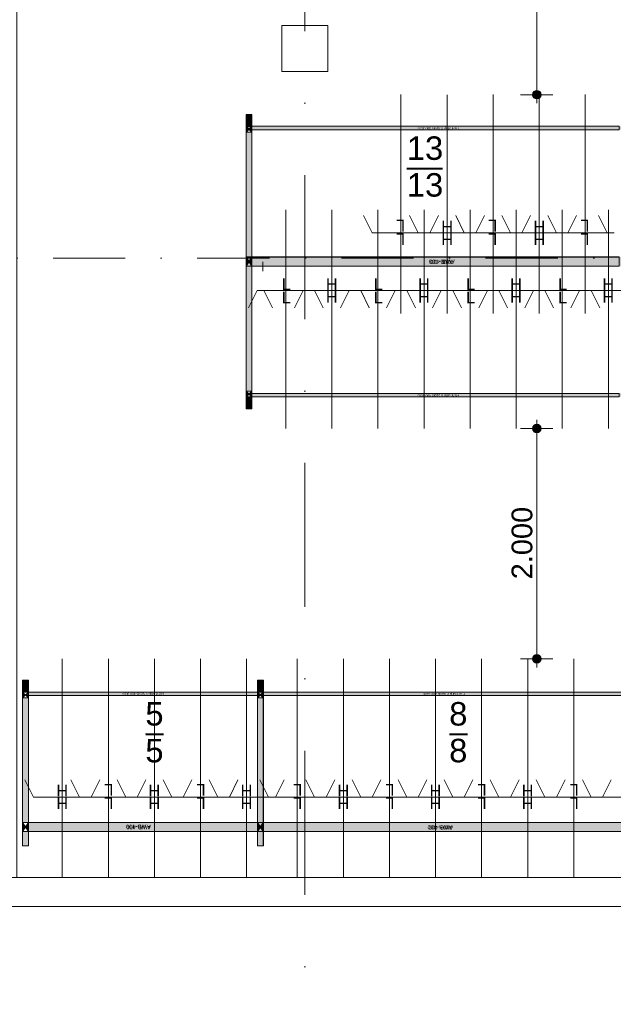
# Model space of a CAD drawing. Header units: millimetres. Extents: x -54205 to 99702, y -35458 to 70878.
# Tile 5 of 226: x -36425 to -31273, y 5666 to 14216. Entities that reach past the tile are written whole.
import ezdxf
from ezdxf.enums import TextEntityAlignment as Align

# ---------------------------------------------------------------- set-up
doc = ezdxf.new("R2010")
doc.units = ezdxf.units.MM
doc.header["$MEASUREMENT"] = 0
doc.linetypes.add('streep-punt', pattern=[2500, 1250, -625, 0, -625])
doc.linetypes.add('streep-punt fijn', pattern=[1251.000023, 626.000023, -312.5, 0, -312.5])
for name, color, linetype in [('21_0 NC Buitenwanden', 7, 'Continuous'), ('23 Vloeren', 7, 'Continuous'), ('28 Draagconstructies', 7, 'Continuous'), ('Markers - doorsneden', 7, 'Continuous'), ('New_Klaver bicycle parking', 7, 'Continuous'), ('New_Klaver bicycle parking 2D arcering', 7, 'Continuous'), ('New_Maatvoering 1_ 100', 7, 'Continuous'), ('New_Maatvoering 1_ 100 2D arcering', 7, 'Continuous'), ('New_Ruimtefuncties Zone omranding', 7, 'Continuous'), ('Stramien', 7, 'Continuous')]:
    doc.layers.add(name, color=color, linetype=linetype)
doc.styles.add('GENERATED_STYLE_1', font='arial.ttf')
doc.dimstyles.new('GENERATED_STYLE__3', dxfattribs={"dimtxt": 179.999995, "dimasz": 142.5, "dimexe": 0.18, "dimexo": 0.0625, "dimgap": 0, "dimtad": 1, "dimdec": 0, "dimzin": 0, "dimdsep": 46, "dimtxsty": 'GENERATED_STYLE_1', "dimblk": 'ARROWHEAD_11', "dimblk1": 'ARROWHEAD_11', "dimblk2": 'ARROWHEAD_11', "dimcen": 0.09, "dimse1": 1, "dimse2": 1, "dimclrd": 2, "dimclre": 2, "dimclrt": 2, "dimadec": 1, "dimazin": 0, "dimtfac": 1, "dimtdec": 4, "dimtmove": 0, "dimatfit": 3, "dimfxl": 1, "dimtolj": 1, "dimtzin": 0, "dimarcsym": 0})

# ---------------------------------------------------------------- blocks, each defined once
blk = doc.blocks.new('Slab_4_1', base_point=(-44650, 6765.6))
at = {"layer": '23 Vloeren', "color": 255, "linetype": 'Continuous', "lineweight": 0, "flags": 128}
blk.add_lwpolyline([(-44650, 6765.6), (-1600, 6765.6), (-1600, 23965.6), (-44650, 23965.6), (-44650, 16590.6), (-51700, 16590.6), (-51700, 13865.6), (-52800, 13865.6), (-52800, 9270.9), (-49663.7, 9270.9), (-49663.7, 6615.6), (-47450, 6615.6), (-47450, 8365.5), (-45550, 8365.5), (-45550, 13865.6), (-44650, 13865.6)], close=True, dxfattribs=at)
blk = doc.blocks.new('Wall_85_1', base_point=(-770, 6765.6))
at = {"layer": '21_0 NC Buitenwanden', "color": 1, "linetype": 'Continuous', "lineweight": 0, "flags": 128}
for points in [[(-1600, 6765.6), (-44650, 6765.6)], [(-44650, 6515.6), (-1100, 6515.6)]]:
    blk.add_lwpolyline(points, dxfattribs=at)
blk = doc.blocks.new('Column_34_1', base_point=(-33950, 13965.6))
at = {"layer": '28 Draagconstructies', "color": 3, "linetype": 'Continuous', "lineweight": 0, "flags": 128}
blk.add_lwpolyline([(-34150, 13765.6), (-33750, 13765.6), (-33750, 14165.6), (-34150, 14165.6)], close=True, dxfattribs=at)
blk = doc.blocks.new('Standard grid marker')
at = {"layer": 'Stramien', "color": 1, "linetype": 'streep-punt', "lineweight": 0}
blk.add_line((1000, 0), (61400.2, 0), dxfattribs=at)
at = {"layer": 'Stramien', "color": 2, "lineweight": 0, "style": 'GENERATED_STYLE_1'}
for tag, p in [('AC_MarkerText_1_0', (-245, -80)), ('AC_MarkerText_1_1', (63155.2, -80))]:
    blk.add_attdef(tag, text='', height=350, rotation=270, dxfattribs=at).set_placement(p, align=Align.TOP_CENTER)
blk = doc.blocks.new('*D1094')
at = {"layer": 'New_Maatvoering 1_ 100 2D arcering', "linetype": 'Continuous', "lineweight": 0}
for points in [[(-31974.4, 10665), (-31971.5, 10650.7), (-31963.4, 10638.5), (-31951.2, 10630.4), (-31936.9, 10627.5), (-31922.5, 10630.4), (-31910.4, 10638.5), (-31902.2, 10650.7), (-31899.4, 10665), (-31902.2, 10679.4), (-31910.4, 10691.6), (-31922.5, 10699.7), (-31936.9, 10702.5), (-31951.2, 10699.7), (-31963.4, 10691.6), (-31971.5, 10679.4)], [(-31974.4, 8665), (-31971.5, 8650.7), (-31963.4, 8638.5), (-31951.2, 8630.4), (-31936.9, 8627.5), (-31922.5, 8630.4), (-31910.4, 8638.5), (-31902.2, 8650.7), (-31899.4, 8665), (-31902.2, 8679.4), (-31910.4, 8691.6), (-31922.5, 8699.7), (-31936.9, 8702.5), (-31951.2, 8699.7), (-31963.4, 8691.6), (-31971.5, 8679.4)]]:
    blk.add_hatch(color=1, dxfattribs=at).paths.add_polyline_path(points)
at = {"layer": 'New_Maatvoering 1_ 100', "color": 2, "linetype": 'Continuous', "lineweight": 0}
for p, q in [((-31936.9, 10702.5), (-31936.9, 10740)), ((-31974.4, 10665), (-32077.5, 10665)), ((-31936.9, 8702.5), (-31936.9, 10627.5)), ((-31796.3, 10665), (-31899.4, 10665)), ((-31974.4, 8665), (-32077.5, 8665)), ((-31796.3, 8665), (-31899.4, 8665)), ((-31936.9, 8590), (-31936.9, 8627.5))]:
    blk.add_line(p, q, dxfattribs=at)
at = {"layer": 'New_Maatvoering 1_ 100', "color": 1, "linetype": 'Continuous', "lineweight": 0}
for centre in [(-31936.9, 10665), (-31936.9, 8665)]:
    blk.add_circle(centre, 37.5, dxfattribs=at)
at = {"layer": 'New_Maatvoering 1_ 100', "color": 2, "lineweight": 0, "insert": (-31972.9, 9356.2), "char_height": 180, "attachment_point": 7, "rotation": 90, "style": 'GENERATED_STYLE_1'}
blk.add_mtext('\\A1;{\\pql;\\fArial|b0|i0|c0|p0;\\W1.000000;2.000}', dxfattribs=at)
blk = doc.blocks.new('ARROWHEAD_11')
at = {"color": 0, "linetype": 'Continuous', "lineweight": 0}
blk.add_line((0, 0), (-1, 0), dxfattribs=at)
at = {"color": 0, "linetype": 'Continuous', "lineweight": 0, "const_width": 0.25, "flags": 128}
blk.add_lwpolyline([(-0.125, 0, 1), (0.125, 0, 1)], format="xyb", close=True, dxfattribs=at)
blk = doc.blocks.new('*D1387')
at = {"layer": 'New_Maatvoering 1_ 100 2D arcering', "linetype": 'Continuous', "lineweight": 0}
for points in [[(-31974.4, 17166.3), (-31971.5, 17152), (-31963.4, 17139.8), (-31951.2, 17131.7), (-31936.9, 17128.8), (-31922.5, 17131.7), (-31910.4, 17139.8), (-31902.2, 17152), (-31899.4, 17166.3), (-31902.2, 17180.7), (-31910.4, 17192.9), (-31922.5, 17201), (-31936.9, 17203.8), (-31951.2, 17201), (-31963.4, 17192.9), (-31971.5, 17180.7)], [(-31974.4, 13564.5), (-31971.5, 13550.1), (-31963.4, 13538), (-31951.2, 13529.9), (-31936.9, 13527), (-31922.5, 13529.9), (-31910.4, 13538), (-31902.2, 13550.1), (-31899.4, 13564.5), (-31902.2, 13578.8), (-31910.4, 13591), (-31922.5, 13599.1), (-31936.9, 13602), (-31951.2, 13599.1), (-31963.4, 13591), (-31971.5, 13578.8)]]:
    blk.add_hatch(color=1, dxfattribs=at).paths.add_polyline_path(points)
at = {"layer": 'New_Maatvoering 1_ 100', "color": 2, "linetype": 'Continuous', "lineweight": 0}
for p, q in [((-31936.9, 17203.8), (-31936.9, 17241.3)), ((-31974.4, 17166.3), (-32077.5, 17166.3)), ((-31936.9, 13602), (-31936.9, 17128.8)), ((-31796.3, 17166.3), (-31899.4, 17166.3)), ((-31974.4, 13564.5), (-32077.5, 13564.5)), ((-31936.9, 13489.5), (-31936.9, 13527)), ((-31796.3, 13564.5), (-31899.4, 13564.5))]:
    blk.add_line(p, q, dxfattribs=at)
at = {"layer": 'New_Maatvoering 1_ 100', "color": 1, "linetype": 'Continuous', "lineweight": 0}
for centre in [(-31936.9, 17166.3), (-31936.9, 13564.5)]:
    blk.add_circle(centre, 37.5, dxfattribs=at)
at = {"layer": 'New_Maatvoering 1_ 100', "color": 2, "lineweight": 0, "insert": (-31972.9, 15056.5), "char_height": 180, "attachment_point": 7, "rotation": 90, "style": 'GENERATED_STYLE_1'}
blk.add_mtext('\\A1;{\\pql;\\fArial|b0|i0|c0|p0;\\W1.000000;3.602}', dxfattribs=at)
blk = doc.blocks.new('Cutting Plane_1_1', base_point=(-53800, 12145.9))
at = {"layer": 'Markers - doorsneden', "color": 9, "linetype": 'streep-punt fijn', "lineweight": 0}
blk.add_line((-53650, 12145.9), (60665, 12145.9), dxfattribs=at)

msp = doc.modelspace()

# ---------------------------------------------------------------- hatches: boundary and pattern name
at = {"layer": 'New_Klaver bicycle parking 2D arcering', "linetype": 'Continuous', "lineweight": 0, "true_color": 0x778488}
for points in [[(-34460.3, 13393.5), (-34410.3, 13393.5), (-34410.3, 13289.5), (-34460.3, 13289.5)], [(-34460.5, 13289.5), (-31170.9, 13289.5), (-31170.9, 13261), (-34460.5, 13261)], [(-34460.3, 13289.5), (-34435.3, 13264.5), (-34460.3, 13239.5)], [(-34435.3, 13264.5), (-34410.3, 13289.5), (-34410.3, 13239.5)], [(-34460.3, 13239.5), (-34410.3, 13239.5), (-34410.3, 12154.7), (-34460.3, 12154.7)], [(-34460.5, 12154.7), (-34460.3, 12154.7), (-34460.3, 12074.7), (-34460.5, 12074.7)], [(-34460.5, 12154.1), (-31170.9, 12154.1), (-31170.9, 12074.8), (-34460.5, 12074.8)], [(-34460.3, 12154.7), (-34435.3, 12114.7), (-34460.3, 12074.7)], [(-34410.3, 12074.7), (-34435.3, 12114.7), (-34410.3, 12154.7)], [(-34410.3, 12074.7), (-34410.3, 12154.7), (-31220.9, 12154.7), (-31220.9, 12074.7)], [(-34460.3, 12074.7), (-34410.3, 12074.7), (-34410.3, 10989.9), (-34460.3, 10989.9)], [(-34460.5, 10971.1), (-31170.9, 10971.1), (-31170.9, 10942.5), (-34460.5, 10942.5)], [(-34460.3, 10989.9), (-34435.3, 10964.9), (-34460.3, 10939.9)], [(-34410.3, 10939.9), (-34435.3, 10964.9), (-34410.3, 10989.9)], [(-34410.3, 10836), (-34460.3, 10836), (-34460.3, 10939.9), (-34410.3, 10939.9)], [(-36349.9, 8481.3), (-36399.9, 8481.3), (-36399.9, 8377.3), (-36349.9, 8377.3)], [(-34310.3, 8481.3), (-34360.3, 8481.3), (-34360.3, 8377.3), (-34310.3, 8377.3)], [(-36374.9, 8352.3), (-36399.9, 8377.3), (-36399.9, 8327.3)], [(-36349.9, 8327.3), (-36399.9, 8327.3), (-36399.9, 7245.5), (-36349.9, 7245.5)], [(-36349.9, 8377.3), (-36374.9, 8352.3), (-36349.9, 8327.3)], [(-36350.1, 8372.2), (-36350.1, 8343.6), (-8395.1, 8343.6), (-8395.1, 8372.2)], [(-34335.3, 8352.3), (-34360.3, 8377.3), (-34360.3, 8327.3)], [(-34310.3, 8327.3), (-34360.3, 8327.3), (-34360.3, 7245.5), (-34310.3, 7245.5)], [(-34310.3, 8377.3), (-34335.3, 8352.3), (-34310.3, 8327.3)], [(-36399.9, 7165.5), (-36374.9, 7205.5), (-36399.9, 7245.5)], [(-36349.9, 7245.5), (-36374.9, 7205.5), (-36349.9, 7165.5)], [(-36350.1, 7239.8), (-36350.1, 7160.5), (-8395.1, 7160.5), (-8395.1, 7239.8)], [(-34360.3, 7165.5), (-34360.3, 7245.5), (-36349.9, 7245.5), (-36349.9, 7165.5)], [(-34360.3, 7165.5), (-34335.3, 7205.5), (-34360.3, 7245.5)], [(-34310.3, 7245.5), (-34335.3, 7205.5), (-34310.3, 7165.5)], [(-31120.9, 7165.5), (-31120.9, 7245.5), (-34310.3, 7245.5), (-34310.3, 7165.5)], [(-36399.9, 7042.6), (-36349.9, 7042.6), (-36349.9, 7165.5), (-36399.9, 7165.5)], [(-34360.3, 7042.6), (-34310.3, 7042.6), (-34310.3, 7165.5), (-34360.3, 7165.5)]]:
    msp.add_hatch(color=8, dxfattribs=at).paths.add_polyline_path(points)

# ---------------------------------------------------------------- linework, layer by layer
at = {"layer": 'New_Klaver bicycle parking', "color": 8, "linetype": 'Continuous', "lineweight": 0, "true_color": 0x778488}
for points in [[(-33115.7, 11665), (-33115.7, 13564.8)], [(-33115.7, 11665), (-33115.7, 13564.8)], [(-32715.8, 11665), (-32715.8, 13564.5)], [(-32715.8, 11665), (-32715.8, 13564.5)], [(-32315.8, 11665), (-32315.8, 13564.8)], [(-32315.8, 11665), (-32315.8, 13564.8)], [(-31915.9, 11665), (-31915.9, 13564.5)], [(-31915.9, 11665), (-31915.9, 13564.5)], [(-31516, 11665), (-31516, 13564.8)], [(-31516, 11665), (-31516, 13564.8)], [(-34460.5, 13393.5), (-34410.4, 13393.5), (-34410.4, 10836), (-34460.5, 10836)], [(-34460.5, 13393.5), (-34460.5, 10836)], [(-34460.5, 13393.5), (-34460.5, 10836)], [(-33065.3, 12918.8), (-32755.1, 12918.8)], [(-33065, 12925.7), (-32754.8, 12925.7)], [(-34115.4, 12564.8), (-34115.4, 10665)], [(-34115.4, 12564.8), (-34115.4, 10665)], [(-33715.5, 12564.8), (-33715.5, 10665)], [(-33715.5, 12564.8), (-33715.5, 10665)], [(-33365.6, 12365), (-33440.5, 12514.7)], [(-33365.6, 12365), (-33440.5, 12514.7)], [(-33315.5, 12564.8), (-33315.5, 10665)], [(-33315.5, 12564.8), (-33315.5, 10665)], [(-32965.7, 12364.7), (-33040.5, 12514.7)], [(-32965.7, 12364.7), (-33040.5, 12514.7)], [(-32915.6, 12564.8), (-32915.6, 10665)], [(-32915.6, 12564.8), (-32915.6, 10665)], [(-32865.8, 12365), (-32790.6, 12515)], [(-32865.8, 12365), (-32790.6, 12515)], [(-32565.8, 12365), (-32640.6, 12514.7)], [(-32565.8, 12365), (-32640.6, 12514.7)], [(-32515.7, 12564.8), (-32515.7, 10665)], [(-32515.7, 12564.8), (-32515.7, 10665)], [(-32465.9, 12365), (-32390.7, 12515)], [(-32465.9, 12365), (-32390.7, 12515)], [(-32165.8, 12364.7), (-32240.7, 12514.7)], [(-32165.8, 12364.7), (-32240.7, 12514.7)], [(-32115.7, 12564.8), (-32115.7, 10665)], [(-32115.7, 12564.8), (-32115.7, 10665)], [(-32065.9, 12365), (-31990.8, 12515)], [(-32065.9, 12365), (-31990.8, 12515)], [(-31765.9, 12365), (-31840.7, 12514.7)], [(-31765.9, 12365), (-31840.7, 12514.7)], [(-31715.8, 12564.8), (-31715.8, 10665)], [(-31715.8, 12564.8), (-31715.8, 10665)], [(-31666, 12365), (-31590.8, 12515)], [(-31666, 12365), (-31590.8, 12515)], [(-31326, 12364.7), (-31400.8, 12514.7)], [(-31326, 12364.7), (-31400.8, 12514.7)], [(-31315.8, 12564.8), (-31315.8, 10665)], [(-31315.8, 12564.8), (-31315.8, 10665)], [(-33365.6, 12365), (-32865.8, 12365)], [(-33365.6, 12365), (-32865.8, 12365)], [(-32965.7, 12364.7), (-32465.9, 12365)], [(-32965.7, 12364.7), (-32465.9, 12365)], [(-32565.8, 12365), (-32065.9, 12365)], [(-32565.8, 12365), (-32065.9, 12365)], [(-32165.8, 12364.7), (-31666, 12365)], [(-32165.8, 12364.7), (-31666, 12365)], [(-31765.9, 12365), (-31266, 12365)], [(-31765.9, 12365), (-31266, 12365)], [(-34410.4, 12155), (-34410.4, 12304.7)], [(-34314.3, 12111.6), (-34314.3, 12031.7)], [(-34365.3, 11864.8), (-34440.5, 11714.8)], [(-34365.3, 11864.8), (-34440.5, 11714.8)], [(-33865.5, 11864.8), (-34365.3, 11864.8)], [(-33865.5, 11864.8), (-34365.3, 11864.8)], [(-34305.4, 11864.8), (-34230.5, 11714.8)], [(-34305.4, 11864.8), (-34230.5, 11714.8)], [(-33965.4, 11864.8), (-34040.5, 11714.8)], [(-33965.4, 11864.8), (-34040.5, 11714.8)], [(-33465.5, 11864.8), (-33965.4, 11864.8)], [(-33465.5, 11864.8), (-33965.4, 11864.8)], [(-33865.5, 11864.8), (-33790.6, 11714.8)], [(-33865.5, 11864.8), (-33790.6, 11714.8)], [(-33565.4, 11864.8), (-33640.6, 11714.8)], [(-33565.4, 11864.8), (-33640.6, 11714.8)], [(-33065.6, 11864.8), (-33565.4, 11864.8)], [(-33065.6, 11864.8), (-33565.4, 11864.8)], [(-33465.5, 11864.8), (-33390.7, 11714.8)], [(-33465.5, 11864.8), (-33390.7, 11714.8)], [(-33165.5, 11864.8), (-33240.7, 11714.8)], [(-33165.5, 11864.8), (-33240.7, 11714.8)], [(-32665.7, 11864.8), (-33165.5, 11864.8)], [(-32665.7, 11864.8), (-33165.5, 11864.8)], [(-33065.6, 11864.8), (-32990.8, 11714.8)], [(-33065.6, 11864.8), (-32990.8, 11714.8)], [(-32765.6, 11864.8), (-32840.7, 11714.8)], [(-32765.6, 11864.8), (-32840.7, 11714.8)], [(-32265.7, 11864.8), (-32765.6, 11864.8)], [(-32265.7, 11864.8), (-32765.6, 11864.8)], [(-32665.7, 11864.8), (-32590.8, 11714.8)], [(-32665.7, 11864.8), (-32590.8, 11714.8)], [(-32366, 11864.8), (-32440.8, 11714.8)], [(-32366, 11864.8), (-32440.8, 11714.8)], [(-31865.8, 11864.8), (-32366, 11864.8)], [(-31865.8, 11864.8), (-32366, 11864.8)], [(-32265.7, 11864.8), (-32190.9, 11714.8)], [(-32265.7, 11864.8), (-32190.9, 11714.8)], [(-31966, 11864.8), (-32040.9, 11714.8)], [(-31966, 11864.8), (-32040.9, 11714.8)], [(-31465.9, 11864.8), (-31966, 11864.8)], [(-31465.9, 11864.8), (-31966, 11864.8)], [(-31865.8, 11864.8), (-31790.9, 11714.8)], [(-31865.8, 11864.8), (-31790.9, 11714.8)], [(-31566.1, 11864.8), (-31640.9, 11714.8)], [(-31566.1, 11864.8), (-31640.9, 11714.8)], [(-31170.9, 11864.8), (-31566.1, 11864.8)], [(-31170.9, 11864.8), (-31566.1, 11864.8)], [(-31465.9, 11864.8), (-31391, 11714.8)], [(-31465.9, 11864.8), (-31391, 11714.8)], [(-36055.1, 6765.6), (-36055.1, 8665)], [(-36055.1, 6765.6), (-36055.1, 8665)], [(-35655.2, 6765.6), (-35655.2, 8665)], [(-35655.2, 6765.6), (-35655.2, 8665)], [(-35255.3, 6765.6), (-35255.3, 8665)], [(-35255.3, 6765.6), (-35255.3, 8665)], [(-34855.3, 6765.6), (-34855.3, 8665)], [(-34855.3, 6765.6), (-34855.3, 8665)], [(-34455.4, 6765.6), (-34455.4, 8665)], [(-34455.4, 6765.6), (-34455.4, 8665)], [(-34015.5, 6765.6), (-34015.5, 8665)], [(-34015.5, 6765.6), (-34015.5, 8665)], [(-33615.6, 6765.6), (-33615.6, 8665)], [(-33615.6, 6765.6), (-33615.6, 8665)], [(-33215.6, 6765.6), (-33215.6, 8665)], [(-33215.6, 6765.6), (-33215.6, 8665)], [(-32815.7, 6765.6), (-32815.7, 8665)], [(-32815.7, 6765.6), (-32815.7, 8665)], [(-32415.7, 6765.6), (-32415.7, 8665)], [(-32415.7, 6765.6), (-32415.7, 8665)], [(-32015.8, 6765.6), (-32015.8, 8665)], [(-32015.8, 6765.6), (-32015.8, 8665)], [(-31615.9, 6765.6), (-31615.9, 8665)], [(-31615.9, 6765.6), (-31615.9, 8665)], [(-36350.1, 7042.5), (-36400.2, 7042.5), (-36400.2, 8481.1), (-36350.1, 8481.1)], [(-36350.1, 7042.5), (-36350.1, 8481.1)], [(-34310.5, 7042.5), (-34360.6, 7042.5), (-34360.6, 8481.1), (-34310.5, 8481.1)], [(-34310.5, 7042.5), (-34310.5, 8481.1)], [(-36350.1, 8377.1), (-36400.2, 8377.1), (-36350.1, 8327.3), (-36400.2, 8327.3)], [(-36350.1, 8377.1), (-36400.2, 8327.3)], [(-34310.5, 8377.1), (-34360.6, 8377.1), (-34310.5, 8327.3), (-34360.6, 8327.3)], [(-34310.5, 8377.1), (-34360.6, 8327.3)], [(-35176.6, 8014.2), (-35332, 8014.2)], [(-35176.6, 8006.3), (-35331.7, 8006.3)], [(-32539.4, 8013.3), (-32694.5, 8013.3)], [(-32539.1, 8006.3), (-32694.2, 8006.3)], [(-36305.1, 7465.2), (-36379.9, 7615.2)], [(-36305.1, 7465.2), (-36379.9, 7615.2)], [(-35905.1, 7465.2), (-35980.3, 7615.2)], [(-35905.1, 7465.2), (-35980.3, 7615.2)], [(-35805.2, 7465.2), (-35730.1, 7615.2)], [(-35805.2, 7465.2), (-35730.1, 7615.2)], [(-35505.2, 7465.2), (-35580.4, 7615.2)], [(-35505.2, 7465.2), (-35580.4, 7615.2)], [(-35405.3, 7465.2), (-35330.1, 7615.2)], [(-35405.3, 7465.2), (-35330.1, 7615.2)], [(-35105.2, 7465.2), (-35180.4, 7615.2)], [(-35105.2, 7465.2), (-35180.4, 7615.2)], [(-35005.3, 7465.2), (-34930.2, 7615.2)], [(-35005.3, 7465.2), (-34930.2, 7615.2)], [(-34705.3, 7465.2), (-34780.5, 7615.2)], [(-34705.3, 7465.2), (-34780.5, 7615.2)], [(-34605.4, 7465.2), (-34530.6, 7615.2)], [(-34605.4, 7465.2), (-34530.6, 7615.2)], [(-34265.4, 7465.5), (-34340.6, 7615.6)], [(-34265.4, 7465.5), (-34340.6, 7615.6)], [(-34205.5, 7465.2), (-34130.6, 7615.2)], [(-34205.5, 7465.2), (-34130.6, 7615.2)], [(-33865.5, 7465.2), (-33940.6, 7615.2)], [(-33865.5, 7465.2), (-33940.6, 7615.2)], [(-33765.6, 7465.2), (-33690.4, 7615.2)], [(-33765.6, 7465.2), (-33690.4, 7615.2)], [(-33465.5, 7465.5), (-33540.7, 7615.6)], [(-33465.5, 7465.5), (-33540.7, 7615.6)], [(-33365.6, 7465.2), (-33290.5, 7615.2)], [(-33365.6, 7465.2), (-33290.5, 7615.2)], [(-33065.6, 7465.2), (-33140.8, 7615.2)], [(-33065.6, 7465.2), (-33140.8, 7615.2)], [(-32965.7, 7465.2), (-32890.8, 7615.2)], [(-32965.7, 7465.2), (-32890.8, 7615.2)], [(-32665.7, 7465.5), (-32740.8, 7615.6)], [(-32665.7, 7465.5), (-32740.8, 7615.6)], [(-32565.8, 7465.2), (-32490.9, 7615.2)], [(-32565.8, 7465.2), (-32490.9, 7615.2)], [(-32265.7, 7465.2), (-32340.9, 7615.2)], [(-32265.7, 7465.2), (-32340.9, 7615.2)], [(-32165.8, 7465.2), (-32091, 7615.2)], [(-32165.8, 7465.2), (-32091, 7615.2)], [(-31865.8, 7465.5), (-31941, 7615.6)], [(-31865.8, 7465.5), (-31941, 7615.6)], [(-31765.9, 7465.2), (-31691, 7615.2)], [(-31765.9, 7465.2), (-31691, 7615.2)], [(-31465.9, 7465.2), (-31541, 7615.2)], [(-31465.9, 7465.2), (-31541, 7615.2)], [(-31366, 7465.2), (-31291.1, 7615.2)], [(-31366, 7465.2), (-31291.1, 7615.2)], [(-35805.2, 7465.2), (-36305.1, 7465.2)], [(-35805.2, 7465.2), (-36305.1, 7465.2)], [(-35405.3, 7465.2), (-35905.1, 7465.2)], [(-35405.3, 7465.2), (-35905.1, 7465.2)], [(-35005.3, 7465.2), (-35505.2, 7465.2)], [(-35005.3, 7465.2), (-35505.2, 7465.2)], [(-34605.4, 7465.2), (-35105.2, 7465.2)], [(-34605.4, 7465.2), (-35105.2, 7465.2)], [(-34205.5, 7465.2), (-34705.3, 7465.2)], [(-34205.5, 7465.2), (-34705.3, 7465.2)], [(-33765.6, 7465.2), (-34265.4, 7465.5)], [(-33765.6, 7465.2), (-34265.4, 7465.5)], [(-33365.6, 7465.2), (-33865.5, 7465.2)], [(-33365.6, 7465.2), (-33865.5, 7465.2)], [(-32965.7, 7465.2), (-33465.5, 7465.5)], [(-32965.7, 7465.2), (-33465.5, 7465.5)], [(-32565.8, 7465.2), (-33065.6, 7465.2)], [(-32565.8, 7465.2), (-33065.6, 7465.2)], [(-32165.8, 7465.2), (-32665.7, 7465.5)], [(-32165.8, 7465.2), (-32665.7, 7465.5)], [(-31765.9, 7465.2), (-32265.7, 7465.2)], [(-31765.9, 7465.2), (-32265.7, 7465.2)], [(-31366, 7465.2), (-31865.8, 7465.5)], [(-31366, 7465.2), (-31865.8, 7465.5)], [(-30966, 7465.2), (-31465.9, 7465.2)], [(-30966, 7465.2), (-31465.9, 7465.2)], [(-34360.6, 7245.4), (-34360.6, 7395.5)], [(-34310.5, 7245.4), (-34160.4, 7245.4)]]:
    msp.add_lwpolyline(points, dxfattribs=at)
at = {"layer": 'New_Klaver bicycle parking', "color": 149, "linetype": 'Continuous', "lineweight": 0, "true_color": 0x3c4244}
for points in [[(-34460.3, 13393.5), (-34410.3, 13393.5), (-34410.3, 10836), (-34460.3, 10836)], [(-34460.3, 13289.5), (-34410.3, 13289.5), (-34460.3, 13239.5), (-34410.3, 13239.5)], [(-34460.3, 12074.7), (-34410.3, 12074.7), (-34460.3, 12154.7), (-34410.3, 12154.7)], [(-34410.3, 12074.7), (-31220.9, 12074.7), (-31220.9, 12154.7), (-34410.3, 12154.7)], [(-34460.3, 10939.9), (-34410.3, 10939.9), (-34460.3, 10989.9), (-34410.3, 10989.9)], [(-36349.9, 7042.6), (-36399.9, 7042.6), (-36399.9, 8481.3), (-36349.9, 8481.3)], [(-34310.3, 7042.6), (-34360.3, 7042.6), (-34360.3, 8481.3), (-34310.3, 8481.3)], [(-36349.9, 8377.3), (-36399.9, 8377.3), (-36349.9, 8327.3), (-36399.9, 8327.3)], [(-34310.3, 8377.3), (-34360.3, 8377.3), (-34310.3, 8327.3), (-34360.3, 8327.3)], [(-36349.9, 7165.5), (-36399.9, 7165.5), (-36349.9, 7245.5), (-36399.9, 7245.5)], [(-34360.3, 7165.5), (-36349.9, 7165.5), (-36349.9, 7245.5), (-34360.3, 7245.5)], [(-34310.3, 7165.5), (-34360.3, 7165.5), (-34310.3, 7245.5), (-34360.3, 7245.5)], [(-31120.9, 7165.5), (-34310.3, 7165.5), (-34310.3, 7245.5), (-31120.9, 7245.5)]]:
    msp.add_lwpolyline(points, close=True, dxfattribs=at)
at = {"layer": 'New_Klaver bicycle parking', "color": 8, "linetype": 'Continuous', "lineweight": 0, "true_color": 0x778488}
for points in [[(-34460.5, 13289.8), (-34410.4, 13289.8), (-34460.5, 13239.7), (-34410.4, 13239.7)], [(-34410.4, 13289.8), (-31221, 13289.8), (-31221, 13259.7), (-34410.4, 13259.7)], [(-34460.5, 12074.8), (-34410.4, 12074.8), (-34460.5, 12155), (-34410.4, 12155)], [(-34410.4, 12155), (-31221, 12155), (-31221, 12074.8), (-34410.4, 12074.8)], [(-34410.4, 12155), (-31221, 12155), (-31221, 12074.8), (-34410.4, 12074.8)], [(-34460.5, 10940), (-34410.4, 10940), (-34460.5, 10990.1), (-34410.4, 10990.1)], [(-34410.4, 10970.1), (-31221, 10970.1), (-31221, 10940), (-34410.4, 10940)], [(-36350.1, 8347.2), (-34360.6, 8347.2), (-34360.6, 8377.1), (-36350.1, 8377.1)], [(-34310.5, 8347.2), (-31121.1, 8347.2), (-31121.1, 8377.1), (-34310.5, 8377.1)], [(-36350.1, 7165.5), (-36400.2, 7165.5), (-36350.1, 7245.4), (-36400.2, 7245.4)], [(-36350.1, 7165.5), (-34360.6, 7165.5), (-34360.6, 7245.4), (-36350.1, 7245.4)], [(-36350.1, 7165.5), (-34360.6, 7165.5), (-34360.6, 7245.4), (-36350.1, 7245.4)], [(-34310.5, 7165.5), (-34360.6, 7165.5), (-34310.5, 7245.4), (-34360.6, 7245.4)], [(-34310.5, 7165.5), (-31121.1, 7165.5), (-31121.1, 7245.4), (-34310.5, 7245.4)], [(-34310.5, 7165.5), (-31121.1, 7165.5), (-31121.1, 7245.4), (-34310.5, 7245.4)]]:
    msp.add_lwpolyline(points, close=True, dxfattribs=at)
at = {"layer": 'New_Klaver bicycle parking', "color": 149, "linetype": 'Continuous', "lineweight": 0, "true_color": 0x3c4244}
msp.add_lwpolyline([(-34460.5, 12154.7), (-34460.3, 12154.7), (-34460.3, 12074.7), (-34460.5, 12074.7)], dxfattribs=at)
at = {"layer": 'New_Ruimtefuncties Zone omranding', "color": 7, "linetype": 'Continuous', "lineweight": 0, "true_color": 0xd5f4ff, "flags": 128}
msp.add_lwpolyline([(-36450, 23965.5), (-36450, 6765.6), (-1600, 6765.6), (-1600, 23965.6)], close=True, dxfattribs=at)

# ---------------------------------------------------------------- block references
at = {"layer": '21_0 NC Buitenwanden', "color": 1, "lineweight": 0}
msp.add_blockref('Wall_85_1', (-770, 6765.6), dxfattribs=at)
at = {"layer": '23 Vloeren', "color": 255, "linetype": 'Continuous', "lineweight": 0}
msp.add_blockref('Slab_4_1', (-44650, 6765.6), dxfattribs=at)
at = {"layer": '28 Draagconstructies', "color": 3, "lineweight": 0}
msp.add_blockref('Column_34_1', (-33950, 13965.6), dxfattribs=at)
at = {"layer": 'Markers - doorsneden', "color": 9, "lineweight": 0}
msp.add_blockref('Cutting Plane_1_1', (-53800, 12145.9), dxfattribs=at)
at = {"layer": 'Stramien', "color": 1, "linetype": 'Continuous', "lineweight": 0, "zscale": 1000, "rotation": 90}
msp.add_blockref('Standard grid marker', (-33950, -1884.3), dxfattribs=at)

# ---------------------------------------------------------------- texts
at = {"layer": 'New_Klaver bicycle parking', "color": 254, "linetype": 'Continuous', "lineweight": 0, "true_color": 0xd1d7d8, "rotation": 180, "style": 'GENERATED_STYLE_1'}
for s, insert, char_height, attachment_point in [('\\A1;{\\pqr;\\fArial|b0|i0|c0|p0;\\W1.000000;Front Strip 8 Spots 400 30x5}', (-32971.6, 13287.6), 20.36, 9), ('\\A1;{\\pqr;\\fArial|b0|i0|c0|p0;\\W1.000000;AWB-400}', (-32874, 12131.6), 35.63, 9), ('\\A1;{\\pqr;\\fArial|b0|i0|c0|p0;\\W1.000000;AWB-400}', (-32862.1, 12130.9), 35.63, 9), ('\\A1;{\\pqr;\\fArial|b0|i0|c0|p0;\\W1.000000;Front Strip 8 Spots 400 30x5}', (-32971.6, 10968.1), 20.36, 9), ('\\A1;{\\pql;\\fArial|b0|i0|c0|p0;\\W1.000000;Front Strip 5 Spots 400 30x5}', (-35173.2, 8376.6), 20.36, 7), ('\\A1;{\\pql;\\fArial|b0|i0|c0|p0;\\W1.000000;Front Strip 8 Spots 400 30x5}', (-32559.5, 8375.4), 20.36, 7), ('\\A1;{\\pql;\\fArial|b0|i0|c0|p0;\\W1.000000;AWB-400}', (-35289.3, 7225.9), 35.63, 7), ('\\A1;{\\pql;\\fArial|b0|i0|c0|p0;\\W1.000000;AWB-400}', (-35285.9, 7220.6), 35.63, 7), ('\\A1;{\\pql;\\fArial|b0|i0|c0|p0;\\W1.000000;AWB-400}', (-32671.8, 7221.7), 35.63, 7), ('\\A1;{\\pql;\\fArial|b0|i0|c0|p0;\\W1.000000;AWB-400}', (-32662.9, 7217.9), 35.63, 7)]:
    msp.add_mtext(s, dxfattribs=dict(at, insert=insert, char_height=char_height, attachment_point=attachment_point))
at = {"layer": 'New_Klaver bicycle parking', "color": 8, "linetype": 'Continuous', "lineweight": 0, "true_color": 0x778488, "style": 'GENERATED_STYLE_1'}
for s, insert, char_height, attachment_point in [('\\A1;{\\pql;\\fArial|b0|i0|c0|p0;\\W1.000000;1\\fArial|b0|i0|c0|p0;\\W1.000000;3}', (-33065.2, 12995.5), 203.599, 7), ('\\A1;{\\pql;\\fArial|b0|i0|c0|p0;\\W1.000000;1\\fArial|b0|i0|c0|p0;\\W1.000000;3}', (-33065, 12676.5), 203.599, 7), ('\\A1;{\\pqr;\\fArial|b0|i0|c0|p0;\\W1.000000;L}', (-34072.3, 11868), 101.8, 9), ('\\A1;{\\pqr;\\fArial|b0|i0|c0|p0;\\W1.000000;H}', (-33665, 11867.4), 101.8, 9), ('\\A1;{\\pqr;\\fArial|b0|i0|c0|p0;\\W1.000000;L}', (-33272.4, 11868), 101.8, 9), ('\\A1;{\\pqr;\\fArial|b0|i0|c0|p0;\\W1.000000;H}', (-32865.2, 11867.4), 101.8, 9), ('\\A1;{\\pqr;\\fArial|b0|i0|c0|p0;\\W1.000000;L}', (-32472.5, 11868), 101.8, 9), ('\\A1;{\\pqr;\\fArial|b0|i0|c0|p0;\\W1.000000;H}', (-32065.3, 11867.4), 101.8, 9), ('\\A1;{\\pqr;\\fArial|b0|i0|c0|p0;\\W1.000000;L}', (-31672.7, 11868), 101.8, 9), ('\\A1;{\\pqr;\\fArial|b0|i0|c0|p0;\\W1.000000;H}', (-31265.5, 11867.4), 101.8, 9), ('\\A1;{\\pqr;\\fArial|b0|i0|c0|p0;\\W1.000000;L}', (-34072.3, 11751.5), 101.8, 9), ('\\A1;{\\pqr;\\fArial|b0|i0|c0|p0;\\W1.000000;H}', (-33665, 11757.8), 101.8, 9), ('\\A1;{\\pqr;\\fArial|b0|i0|c0|p0;\\W1.000000;L}', (-33272.4, 11751.5), 101.8, 9), ('\\A1;{\\pqr;\\fArial|b0|i0|c0|p0;\\W1.000000;H}', (-32865.2, 11757.8), 101.8, 9), ('\\A1;{\\pqr;\\fArial|b0|i0|c0|p0;\\W1.000000;L}', (-32472.5, 11751.5), 101.8, 9), ('\\A1;{\\pqr;\\fArial|b0|i0|c0|p0;\\W1.000000;H}', (-32065.3, 11757.8), 101.8, 9), ('\\A1;{\\pqr;\\fArial|b0|i0|c0|p0;\\W1.000000;L}', (-31672.7, 11751.5), 101.8, 9), ('\\A1;{\\pqr;\\fArial|b0|i0|c0|p0;\\W1.000000;H}', (-31265.5, 11757.8), 101.8, 9), ('\\A1;{\\pqr;\\fArial|b0|i0|c0|p0;\\W1.000000;5}', (-35176.3, 8083.4), 203.599, 9), ('\\A1;{\\pqr;\\fArial|b0|i0|c0|p0;\\W1.000000;8}', (-32539, 8083.4), 203.599, 9), ('\\A1;{\\pqr;\\fArial|b0|i0|c0|p0;\\W1.000000;5}', (-35176.5, 7763.7), 203.599, 9), ('\\A1;{\\pqr;\\fArial|b0|i0|c0|p0;\\W1.000000;8}', (-32539.3, 7764.5), 203.599, 9)]:
    msp.add_mtext(s, dxfattribs=dict(at, insert=insert, char_height=char_height, attachment_point=attachment_point))
at = {"layer": 'New_Klaver bicycle parking', "color": 8, "linetype": 'Continuous', "lineweight": 0, "true_color": 0x778488, "char_height": 101.8, "rotation": 180, "style": 'GENERATED_STYLE_1'}
for s, insert, attachment_point in [('\\A1;{\\pqr;\\fArial|b0|i0|c0|p0;\\W1.000000;L}', (-33158.6, 12477.9), 9), ('\\A1;{\\pqr;\\fArial|b0|i0|c0|p0;\\W1.000000;H}', (-32765.9, 12471.7), 9), ('\\A1;{\\pqr;\\fArial|b0|i0|c0|p0;\\W1.000000;L}', (-32358.7, 12477.9), 9), ('\\A1;{\\pqr;\\fArial|b0|i0|c0|p0;\\W1.000000;H}', (-31966.1, 12471.7), 9), ('\\A1;{\\pqr;\\fArial|b0|i0|c0|p0;\\W1.000000;L}', (-31558.9, 12477.9), 9), ('\\A1;{\\pqr;\\fArial|b0|i0|c0|p0;\\W1.000000;L}', (-33158.6, 12361.4), 9), ('\\A1;{\\pqr;\\fArial|b0|i0|c0|p0;\\W1.000000;H}', (-32765.9, 12362), 9), ('\\A1;{\\pqr;\\fArial|b0|i0|c0|p0;\\W1.000000;L}', (-32358.7, 12361.4), 9), ('\\A1;{\\pqr;\\fArial|b0|i0|c0|p0;\\W1.000000;H}', (-31966.1, 12362), 9), ('\\A1;{\\pqr;\\fArial|b0|i0|c0|p0;\\W1.000000;L}', (-31558.9, 12361.4), 9), ('\\A1;{\\pql;\\fArial|b0|i0|c0|p0;\\W1.000000;H}', (-36004.6, 7572.5), 7), ('\\A1;{\\pql;\\fArial|b0|i0|c0|p0;\\W1.000000;L}', (-35612, 7578.7), 7), ('\\A1;{\\pql;\\fArial|b0|i0|c0|p0;\\W1.000000;H}', (-35204.8, 7572.5), 7), ('\\A1;{\\pql;\\fArial|b0|i0|c0|p0;\\W1.000000;L}', (-34812.1, 7578.7), 7), ('\\A1;{\\pql;\\fArial|b0|i0|c0|p0;\\W1.000000;H}', (-34404.9, 7572.5), 7), ('\\A1;{\\pql;\\fArial|b0|i0|c0|p0;\\W1.000000;L}', (-33972.3, 7578.7), 7), ('\\A1;{\\pql;\\fArial|b0|i0|c0|p0;\\W1.000000;H}', (-33565.1, 7572.5), 7), ('\\A1;{\\pql;\\fArial|b0|i0|c0|p0;\\W1.000000;L}', (-33172.4, 7578.7), 7), ('\\A1;{\\pql;\\fArial|b0|i0|c0|p0;\\W1.000000;H}', (-32765.2, 7572.5), 7), ('\\A1;{\\pql;\\fArial|b0|i0|c0|p0;\\W1.000000;L}', (-32372.6, 7578.7), 7), ('\\A1;{\\pql;\\fArial|b0|i0|c0|p0;\\W1.000000;H}', (-31965.3, 7572.5), 7), ('\\A1;{\\pql;\\fArial|b0|i0|c0|p0;\\W1.000000;L}', (-31572.7, 7578.7), 7), ('\\A1;{\\pql;\\fArial|b0|i0|c0|p0;\\W1.000000;H}', (-36004.6, 7462.8), 7), ('\\A1;{\\pql;\\fArial|b0|i0|c0|p0;\\W1.000000;L}', (-35612, 7462.2), 7), ('\\A1;{\\pql;\\fArial|b0|i0|c0|p0;\\W1.000000;H}', (-35204.8, 7462.8), 7), ('\\A1;{\\pql;\\fArial|b0|i0|c0|p0;\\W1.000000;L}', (-34812.1, 7462.2), 7), ('\\A1;{\\pql;\\fArial|b0|i0|c0|p0;\\W1.000000;H}', (-34404.9, 7462.8), 7), ('\\A1;{\\pql;\\fArial|b0|i0|c0|p0;\\W1.000000;L}', (-33972.3, 7462.2), 7), ('\\A1;{\\pql;\\fArial|b0|i0|c0|p0;\\W1.000000;H}', (-33565.1, 7462.8), 7), ('\\A1;{\\pql;\\fArial|b0|i0|c0|p0;\\W1.000000;L}', (-33172.4, 7462.2), 7), ('\\A1;{\\pql;\\fArial|b0|i0|c0|p0;\\W1.000000;H}', (-32765.2, 7462.8), 7), ('\\A1;{\\pql;\\fArial|b0|i0|c0|p0;\\W1.000000;L}', (-32372.6, 7462.2), 7), ('\\A1;{\\pql;\\fArial|b0|i0|c0|p0;\\W1.000000;H}', (-31965.3, 7462.8), 7), ('\\A1;{\\pql;\\fArial|b0|i0|c0|p0;\\W1.000000;L}', (-31572.7, 7462.2), 7)]:
    msp.add_mtext(s, dxfattribs=dict(at, insert=insert, attachment_point=attachment_point))

# ---------------------------------------------------------------- dimensions: what is measured, and where the dimension line sits
at = {"layer": 'New_Maatvoering 1_ 100', "color": 2, "linetype": 'Continuous', "lineweight": 0}
for base, p1, p2, picture, middle in [((-31936.9, 17166.3), (-31915.9, 13564.5), (-31915.9, 17166.3), '*D1387', (-32062.9, 15358.1)), ((-31936.9, 10665), (-34015.5, 8665), (-34115.4, 10665), '*D1094', (-32062.9, 9657.7))]:
    dim = msp.add_linear_dim(base=base, p1=p1, p2=p2, angle=90, dimstyle='GENERATED_STYLE__3', dxfattribs=at)
    dim.commit()
    dim.dimension.update_dxf_attribs({"geometry": picture, "text_midpoint": middle, "dimtype": 160, "text_rotation": 90})

doc.saveas('drawing.dxf')
